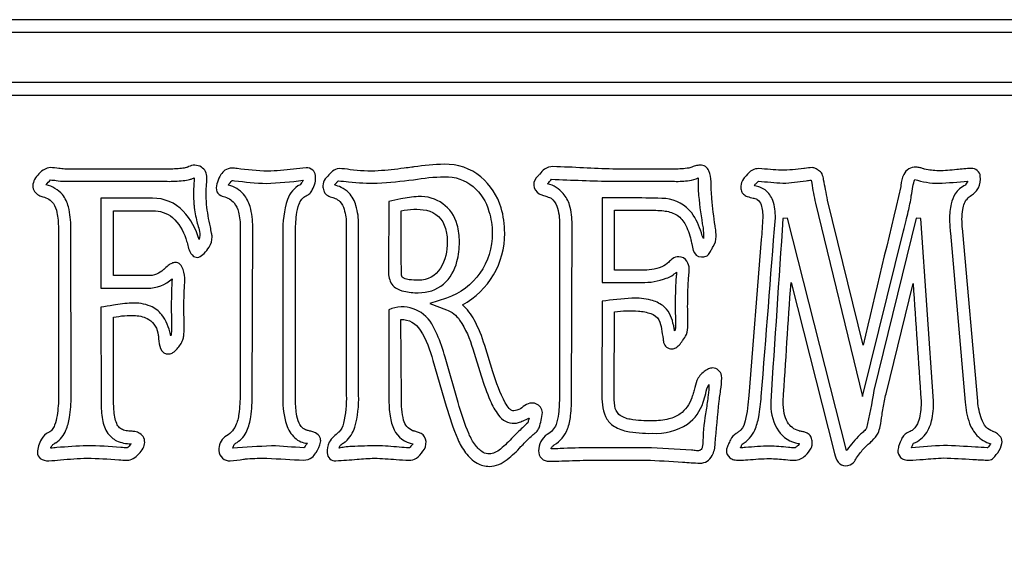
# Model space of a CAD drawing. Extents: x 0.48 to 8.08, y 3.77 to 7.49.
# Tile 3 of 4: x 3.02 to 6.2, y 5.8 to 7.49. Entities that reach past the tile are written whole.
import ezdxf

# ---------------------------------------------------------------- set-up
doc = ezdxf.new("R2010")
doc.units = 0

msp = doc.modelspace()

# ---------------------------------------------------------------- linework, layer by layer
for points in [[(7.839862, 7.492553), (0.724982, 7.492553, 0.414999), (0.482428, 7.25), (0.482428, 4.015964, 0.415998), (0.724982, 3.77341), (7.839862, 3.77341, 0.414999), (8.082415, 4.015964), (8.082415, 7.25, 0.413999)], [(8.041667, 4.015964, -0.414664), (7.839862, 3.81416), (0.724982, 3.81416, -0.415867), (0.523176, 4.015964), (0.523176, 7.25, -0.414666), (0.724982, 7.451803), (7.839862, 7.451803, -0.413462), (8.041667, 7.25)], [(7.839862, 7.290101), (0.724982, 7.290101, 0.411287), (0.684878, 7.25), (0.684878, 4.015964, 0.423371), (0.724982, 3.975861), (7.839862, 3.975861, 0.411281), (7.879964, 4.015964), (7.879964, 7.25, 0.411288)], [(3.080833, 6.925429, 0.024584), (3.093499, 6.920706, -0.176206), (3.127679, 6.898729, -0.098029), (3.139178, 6.869961, -0.053091), (3.143574, 6.81999), (3.144229, 6.276582, -0.042199), (3.139408, 6.214157, -0.055782), (3.131158, 6.182786, -0.070896), (3.123806, 6.168791, -0.087975), (3.113515, 6.160137, 0.181595), (3.088676, 6.1375, 0.128153), (3.07606, 6.094228, 0.21563), (3.084801, 6.07585, 0.171952), (3.11286, 6.068283, 0.008518), (3.150654, 6.071012, -0.01243), (3.237037, 6.076692, -0.016186), (3.338496, 6.071358, 0.010431), (3.365797, 6.069576, 0.127731), (3.385338, 6.075491, 0.073077), (3.403701, 6.090148, 0.06822), (3.417329, 6.108912, 0.117327), (3.422662, 6.127151, 0.303212), (3.402396, 6.158846, 0.064294), (3.394932, 6.161292, 0.022668), (3.385324, 6.162889, 0.022668), (3.371682, 6.164021, -0.05856), (3.354423, 6.167457, -0.104981), (3.341454, 6.175017, -0.101149), (3.33216, 6.1884, -0.058069), (3.325928, 6.209306, -0.03059), (3.322003, 6.257178), (3.321356, 6.531468, -0.064538), (3.392954, 6.536965, -0.117527), (3.435633, 6.524861, -0.22429), (3.466449, 6.473894, -0.030299), (3.46763, 6.461988, 0.08662), (3.47345, 6.430188, 0.324925), (3.501088, 6.413085, 0.141034), (3.513649, 6.417796, 0.059351), (3.52701, 6.429475, 0.103875), (3.545537, 6.45901, -0.000026), (3.545598, 6.459208, 0.038874), (3.548585, 6.471886, 0.038108), (3.55011, 6.496532, 0.003252), (3.549498, 6.530797, -0.003441), (3.548807, 6.570276, -0.008822), (3.551327, 6.633383, 0.004769), (3.552068, 6.649206, 0.093932), (3.546828, 6.685894, 0.108868), (3.537225, 6.702021, 0.204753), (3.521354, 6.708721, 0.108315), (3.509975, 6.70574, 0.048346), (3.49876, 6.698864, 0.036219), (3.483855, 6.685834, -0.000738), (3.483444, 6.685426, -0.099599), (3.460894, 6.670631, -0.093677), (3.432462, 6.666022), (3.321356, 6.666022), (3.321356, 6.875624), (3.448147, 6.875624, -0.179648), (3.51253, 6.853465, -0.138029), (3.555339, 6.7857, -0.020582), (3.560407, 6.768238, 0.015853), (3.565796, 6.749471, 0.14226), (3.580493, 6.728355, 0.244347), (3.597057, 6.726091, 0.114597), (3.614167, 6.737621, 0.048196), (3.630504, 6.757887, -0.000082), (3.63072, 6.758279, 0.137761), (3.640304, 6.791521, 0.035347), (3.638633, 6.803351, 0.004204), (3.634583, 6.823702, -0.029731), (3.622661, 6.895676, -0.026884), (3.620701, 6.935786, -0.010159), (3.62173, 6.953302, 0.012325), (3.623315, 6.982357, 0.262872), (3.605584, 7.016612, 0.248648), (3.563836, 7.017939, -0.042071), (3.559832, 7.015918, -0.090048), (3.557297, 7.015353, -0.057546), (3.541778, 7.01228, -0.02889), (3.49586, 7.010178), (3.164486, 7.010178, -0.017895), (3.145118, 7.012099, 0.020508), (3.117432, 7.014706, 0.122126), (3.099101, 7.009247, 0.071968), (3.08084, 6.995298, 0.07344), (3.066823, 6.976498, 0.119918), (3.061224, 6.956485, 0.297055)], [(3.668414, 6.924782, 0.029203), (3.676854, 6.921848, -0.162809), (3.711628, 6.900649, -0.102494), (3.725528, 6.871478, -0.065901), (3.731153, 6.821283), (3.730506, 6.283696, -0.036149), (3.72669, 6.219761, -0.070974), (3.716259, 6.181274, -0.165063), (3.681661, 6.145781, 0.262957), (3.662404, 6.100956, 0.430576), (3.699128, 6.068283, 0.024966), (3.741747, 6.073187, -0.004044), (3.74815, 6.074104, 0.001178), (3.754531, 6.074478, -0.015285), (3.817431, 6.076692), (3.817431, 6.076692, 0.004271), (3.936381, 6.070224, 0.172828), (3.962554, 6.079182, 0.076537), (3.975407, 6.093585, -0.002223), (3.976257, 6.094801, 0.097482), (3.990757, 6.127966, 0.152026), (3.988548, 6.144289, 0.155181), (3.97429, 6.158199, 0.056735), (3.96254, 6.16261, 0.013384), (3.950368, 6.165581, -0.003448), (3.947558, 6.16622, -0.037593), (3.94619, 6.166607, -0.208876), (3.921266, 6.189655, -0.07199), (3.912819, 6.219464, -0.038636), (3.909582, 6.269467), (3.909582, 6.803164, -0.03398), (3.912974, 6.862186, -0.06048), (3.921514, 6.897371, -0.195898), (3.944232, 6.924135, 0.067089), (3.955501, 6.931096, 0.104091), (3.963833, 6.942901, 0.158974), (3.97433, 6.989415, 0.176319), (3.965351, 7.007041, 0.185984), (3.943576, 7.014058, 0.012979), (3.903328, 7.01023, -0.017786), (3.819218, 7.002942, -0.017936), (3.720865, 7.01167, 0.007536), (3.704356, 7.013411, 0.140502), (3.681485, 7.006297, 0.100778), (3.668879, 6.992345, 0.064706), (3.657174, 6.968326, 0.122224), (3.654357, 6.942913, 0.257665)], [(4.022001, 6.920901, -0.041182), (4.037854, 6.915565, -0.099047), (4.052724, 6.905378, -0.113521), (4.066611, 6.880232, -0.079303), (4.073639, 6.830339), (4.073639, 6.280462, -0.065308), (4.064957, 6.189073, -0.156982), (4.049417, 6.160753, -0.010223), (4.047851, 6.159398, 0.018736), (4.033485, 6.146376, 0.069601), (4.018536, 6.128001, 0.146869), (4.011848, 6.093273, 0.423543), (4.040308, 6.068283, 0.010262), (4.108307, 6.072823, -0.01245), (4.164515, 6.076535, -0.010316), (4.234774, 6.072254, 0.00806), (4.27625, 6.069576, 0.162361), (4.300025, 6.076368, 0.071657), (4.321347, 6.098683, 0.179334), (4.331341, 6.130291, 0.25712), (4.315472, 6.156257, 0.050102), (4.303871, 6.160882, 0.012099), (4.292021, 6.164192, -0.003064), (4.289335, 6.164901, -0.032819), (4.288018, 6.165314, -0.232978), (4.259013, 6.19928, -0.071817), (4.252067, 6.270114), (4.249671, 6.524765, -0.262049), (4.312843, 6.489924, -0.080258), (4.353372, 6.391732), (4.396513, 6.244887, 0.033278), (4.433768, 6.13774, 0.066107), (4.45926, 6.094156, 0.102898), (4.496024, 6.060274, 0.13146), (4.535728, 6.050164, 0.161451), (4.593686, 6.072401, 0.045459), (4.637836, 6.114092, -0.000441), (4.640958, 6.11744, -0.018258), (4.670764, 6.146717, -0.008245), (4.674624, 6.149943, 0.02672), (4.686934, 6.160854, 0.091486), (4.697169, 6.175015, 0.044806), (4.706971, 6.223535, 0.297964), (4.686485, 6.252322, 0.14349), (4.66709, 6.253772, 0.123754), (4.645532, 6.242947, -0.116179), (4.625115, 6.2316, -0.056322), (4.615268, 6.22969, -0.14756), (4.608933, 6.23065, -0.110462), (4.600343, 6.236958, -0.059551), (4.58728, 6.255397, -0.05042), (4.547496, 6.354864), (4.520699, 6.440897, 0.050661), (4.486955, 6.523216, 0.090446), (4.448804, 6.571571, 0.277998), (4.585397, 6.803164, 0.073477), (4.573637, 6.885328, 0.144444), (4.508766, 6.984866, 0.177599), (4.389981, 7.025701, 0.034064), (4.292134, 7.016916, -0.000187), (4.285404, 7.015999, 0.001875), (4.260722, 7.012907, -0.019168), (4.177049, 7.004422, -0.050121), (4.086054, 7.008237, 0.010869), (4.050353, 7.012299, 0.141346), (4.029406, 7.003062, 0.05159), (4.013857, 6.987033, 0.05985), (4.005903, 6.978385, 0.158099), (3.99795, 6.956153, 0.054876), (4.00126, 6.940157, 0.089973), (4.006592, 6.93019, 0.148944)], [(4.696571, 6.930612, 0.031191), (4.707684, 6.926032, 0.00581), (4.721911, 6.921149, -0.003848), (4.73044, 6.918252, -0.035168), (4.735136, 6.916374, -0.136399), (4.753514, 6.890661, -0.094327), (4.762581, 6.830985), (4.761933, 6.276582, -0.029504), (4.759206, 6.219707, -0.063822), (4.751392, 6.185451, -0.172472), (4.722713, 6.153025, 0.246), (4.694612, 6.099976, 0.423213), (4.729251, 6.066343, 0.00414), (4.770446, 6.067632, -0.005838), (4.861928, 6.070224), (5.041012, 6.070224, -0.008466), (5.160092, 6.063775, 0.005798), (5.216181, 6.060512, 0.28972), (5.255372, 6.084783, 0.117968), (5.265196, 6.123271, -0.007197), (5.278267, 6.261058, -0.017261), (5.284806, 6.306344, 0.034887), (5.286108, 6.34386, 0.136782), (5.276307, 6.360199, 0.19316), (5.256697, 6.3678, 0.100522), (5.244057, 6.364599, 0.057731), (5.229621, 6.355922, 0.125249), (5.206371, 6.327689, 0.021817), (5.196973, 6.296603, -0.00373), (5.192596, 6.281061, -0.028268), (5.189383, 6.271407, -0.15361), (5.152123, 6.219412, -0.090782), (5.115848, 6.203089, -0.064142), (5.061926, 6.197015, -0.04688), (4.990887, 6.202076, -0.138523), (4.954408, 6.217814, -0.171038), (4.940969, 6.245068, -0.040423), (4.939051, 6.284672, 0.000014), (4.939051, 6.285636), (4.940364, 6.548932, -0.054884), (5.017077, 6.55166, -0.068837), (5.057609, 6.543284, -0.180596), (5.083496, 6.52306, -0.063561), (5.09188, 6.493711, -0.013142), (5.096822, 6.461638, 0.003307), (5.097852, 6.454182, 0.0377), (5.098535, 6.4506, 0.363883), (5.125979, 6.429254, 0.133132), (5.138258, 6.432859, 0.070388), (5.148453, 6.441165, 0.053821), (5.160083, 6.456844, -0.008993), (5.160618, 6.457715, 0.090857), (5.172222, 6.47543, 0.095902), (5.17696, 6.506235, 0.00163), (5.176312, 6.565749, -0.011562), (5.178926, 6.651793, -0.012656), (5.179864, 6.663759, 0.016455), (5.18154, 6.687367, 0.138428), (5.174053, 6.712539, 0.265317), (5.148204, 6.726831, 0.153335), (5.127251, 6.720459, 0.069921), (5.115522, 6.709368, 0.000017), (5.115471, 6.709317, -0.100804), (5.092706, 6.694463, -0.100738), (5.027286, 6.683486), (4.940364, 6.683486), (4.940364, 6.877564), (5.047553, 6.877564, -0.030664), (5.099085, 6.87533, -0.098308), (5.13824, 6.863575, -0.132841), (5.166855, 6.834716, -0.076191), (5.186769, 6.781172, -0.029792), (5.187978, 6.776541, -0.0034), (5.189702, 6.768432, 0.02211), (5.194611, 6.747531, 0.333643), (5.220668, 6.726241, 0.116), (5.236017, 6.728863, 0.158275), (5.24624, 6.737182, 0.029261), (5.250361, 6.744302, 0.004988), (5.255119, 6.753645, -0.016368), (5.258664, 6.760475), (5.258675, 6.760494, 0.14922), (5.268465, 6.792168, 0.028553), (5.265963, 6.819768, -0.017804), (5.265196, 6.826458, -0.012263), (5.254496, 6.914679, -0.019212), (5.252124, 6.969419, 0.084824), (5.244956, 7.004099, 0.319865), (5.216181, 7.023114, 0.062521), (5.201484, 7.020333, 0.013615), (5.186363, 7.015411, -0.021057), (5.180229, 7.013411, -0.039953), (5.133821, 7.010178), (4.934479, 7.010178, -0.007727), (4.840311, 7.01397, 0.007888), (4.741021, 7.017939, 0.157922), (4.714354, 7.009899, 0.069727), (4.698504, 6.994202, -0.023555), (4.692654, 6.98754, 0.534999)], [(5.343572, 6.069576, 0.009664), (5.370404, 6.071344, -0.014069), (5.440953, 6.075397, -0.015828), (5.492316, 6.071817, 0.012829), (5.522, 6.069576, 0.189927), (5.556556, 6.084938, 0.083404), (5.57494, 6.109032, 0.116965), (5.578147, 6.11806, 0.070522), (5.578358, 6.132079, 0.096738), (5.573756, 6.146704, 0.152662), (5.562526, 6.157551, 0.047916), (5.551803, 6.161172, 0.011917), (5.54084, 6.163635, -0.003749), (5.53785, 6.164266, -0.03997), (5.536374, 6.164665, -0.198989), (5.498797, 6.193051, -0.080966), (5.488403, 6.220798, -0.053042), (5.484747, 6.259765, -0.001171), (5.510232, 6.643385), (5.65076, 6.091568, 0.094079), (5.662682, 6.063832, 0.248687), (5.687358, 6.052104, 0.20661), (5.71206, 6.063044, 0.077419), (5.721921, 6.077182, -0.000186), (5.722, 6.077339, -0.017649), (5.734824, 6.094723, -0.051766), (5.75991, 6.121329, 0.024094), (5.772736, 6.132891, 0.078455), (5.791935, 6.157551, 0.041475), (5.798143, 6.178901, 0.017598), (5.80435, 6.215774, -0.009412), (5.811866, 6.261704, -0.023974), (5.817421, 6.284343), (5.904354, 6.640797, 0.000135), (5.904354, 6.640797, -0.001401), (5.930496, 6.261058, -0.059205), (5.925348, 6.206234, -0.095335), (5.914811, 6.181493, -0.075115), (5.904259, 6.168421, -0.099597), (5.891931, 6.162079, 0.186323), (5.869058, 6.142674, -0.000499), (5.868694, 6.141834, 0.013125), (5.860985, 6.12297, 0.019856), (5.857034, 6.111157, 0.062544), (5.855332, 6.101917, 0.209336), (5.864402, 6.078955, 0.108018), (5.876013, 6.072083, 0.083149), (5.892586, 6.069576, 0.008682), (5.93708, 6.072779, -0.010519), (6.003047, 6.077339, -0.008662), (6.097859, 6.072662, 0.00614), (6.143565, 6.070224, 0.0611), (6.1534, 6.071168, 0.101599), (6.16092, 6.074749, 0.054741), (6.168442, 6.082091, 0.011365), (6.178282, 6.094314, 0.111536), (6.19145, 6.124411, 0.175548), (6.187947, 6.144243, 0.156927), (6.163023, 6.162594, -0.002346), (6.161208, 6.163374, -0.10089), (6.140296, 6.17631, -0.08213), (6.125427, 6.203322, -0.067319), (6.113497, 6.260411), (6.065131, 6.807044, 0.026228), (6.06478, 6.812077, -0.025193), (6.064483, 6.816108, 0.000016), (6.064398, 6.816912, -0.03286), (6.062517, 6.848449, -0.042044), (6.064856, 6.879815, -0.057428), (6.070443, 6.89996, -0.136081), (6.082783, 6.917021, -0.038399), (6.096621, 6.928543, 0.040183), (6.106671, 6.93684, 0.079259), (6.115464, 6.949369, 0.155248), (6.121737, 6.986865, 0.415981), (6.091928, 7.012118, 0.017514), (6.045445, 7.008397, -0.026606), (5.986706, 7.004357, -0.042957), (5.941608, 7.010178, -0.005222), (5.937945, 7.011325, 0.021791), (5.927138, 7.014418, 0.056282), (5.914156, 7.015999, 0.298053), (5.874429, 6.993057, 0.092848), (5.864863, 6.957036, -0.003147), (5.864478, 6.953897, -0.001489), (5.742913, 6.441544), (5.628536, 6.909906, -0.010991), (5.621703, 6.944123, 0.004022), (5.61566, 6.975414, 0.035019), (5.610883, 6.994654, 0.086712), (5.599287, 7.005893, 0.050259), (5.589196, 7.012027, 0.106531), (5.578857, 7.014706, 0.044688), (5.553871, 7.011799, -0.000468), (5.552058, 7.011471, -0.023819), (5.478862, 7.006297, -0.008696), (5.4439, 7.008799, 0.009024), (5.406312, 7.011471, 0.132765), (5.385316, 7.006701, 0.093963), (5.365787, 6.988833, 0.052516), (5.356966, 6.978723, 0.152483), (5.348144, 6.954544, 0.078436), (5.35013, 6.93876, 0.139902), (5.356761, 6.928597, 0.089921), (5.369051, 6.921864, 0.027273), (5.388012, 6.916374, 0.000504), (5.390148, 6.915848, -0.019727), (5.397324, 6.913923, -0.116136), (5.401085, 6.911846, -0.14981), (5.413339, 6.894786, -0.086332), (5.418728, 6.852976, -0.008104), (5.414156, 6.782467), (5.373631, 6.279168, -0.043737), (5.362602, 6.197339, -0.133637), (5.348144, 6.167901, -0.032999), (5.341605, 6.162322, -0.010527), (5.333107, 6.156257, -0.000149), (5.332783, 6.156028, 0.134396), (5.314807, 6.136207, -0.024763), (5.31112, 6.128066, 0.018011), (5.304951, 6.114491, 0.08632), (5.301736, 6.101917, 0.246597), (5.312716, 6.077672, 0.098156), (5.325854, 6.071602, 0.063565)], [(3.118168, 6.975107, -0.017012), (3.136338, 6.973272, 0.020286), (3.164737, 6.970579), (3.217778, 6.970579), (3.495258, 6.970579, 0.026425), (3.546274, 6.972762, 0.036563), (3.5677, 6.9764, 0.033361), (3.577078, 6.979796, 0.008528), (3.582576, 6.982222, -0.000011), (3.582576, 6.982222, -0.011597), (3.581283, 6.958935, 0.011596), (3.579989, 6.935651, 0.013888), (3.581774, 6.894781, -0.000131), (3.581929, 6.892315, 0.030881), (3.591422, 6.839238, -0.000212), (3.592278, 6.835396, 0.014248), (3.593881, 6.830108, -0.039126), (3.599413, 6.808538, -0.119255), (3.598099, 6.782358, 0.117981), (3.546714, 6.874238, 0.209006), (3.44804, 6.916247), (3.281164, 6.916247), (3.281164, 6.625831), (3.431869, 6.625831, 0.206479), (3.510781, 6.656231), (3.510781, 6.656231, 0.007141), (3.508193, 6.570204, 0.003479), (3.508906, 6.528989, -0.003166), (3.509487, 6.496469, -0.026735), (3.508436, 6.480219, -0.051732), (3.5069, 6.471244, -0.002508), (3.505778, 6.475873, 0.114593), (3.47787, 6.539591, 0.121085), (3.441142, 6.5673, 0.11206), (3.380125, 6.577319, 0.028774), (3.321347, 6.570528, 0.005302), (3.280517, 6.563737), (3.281811, 6.256504, 0.049803), (3.286337, 6.201525, 0.122849), (3.303626, 6.156304, 0.121875), (3.331403, 6.133067, 0.115007), (3.378832, 6.123261), (3.376892, 6.121968, -0.040588), (3.371879, 6.11558, -0.015908), (3.36816, 6.111507, -0.108274), (3.365896, 6.109678, -0.008899), (3.34555, 6.11106, 0.016204), (3.236535, 6.116793, 0.012454), (3.138544, 6.110509, -0.005687), (3.118815, 6.109032, -0.115186), (3.124392, 6.118821, -0.06053), (3.132079, 6.124613, 0.005171), (3.134985, 6.126494, 0.086355), (3.155117, 6.143878, 0.068248), (3.167972, 6.166599, 0.060763), (3.179292, 6.207509, 0.042621), (3.18479, 6.276554), (3.184143, 6.820519, 0.065225), (3.176068, 6.887882, 0.10288), (3.156691, 6.927719, 0.152833), (3.103939, 6.959583, -0.019511), (3.118168, 6.975107, 0.000014)], [(3.704822, 6.973167, -0.004853), (3.712167, 6.972387, 0.018048), (3.815475, 6.963639, 0.016487), (3.93444, 6.973813, -0.035669), (3.929346, 6.965971, -0.004273), (3.924736, 6.959583, -0.000002), (3.924736, 6.959583, 0.195643), (3.883584, 6.912125, 0.08949), (3.869111, 6.803056), (3.869111, 6.26944, 0.089075), (3.880526, 6.185159, 0.125929), (3.907754, 6.142204, 0.176188), (3.948024, 6.124556), (3.948024, 6.124556, -0.003078), (3.942445, 6.11744, -0.006311), (3.938473, 6.112549, -0.062868), (3.936381, 6.110325, -0.004291), (3.831597, 6.116793, -0.000013), (3.831597, 6.116793, -0.002169), (3.706764, 6.109032, -0.011814), (3.711937, 6.120674, -0.043661), (3.720843, 6.127578, 0.1545), (3.752565, 6.164774, 0.065136), (3.765096, 6.209656, 0.039944), (3.77015, 6.283669), (3.771443, 6.82246, 0.074698), (3.762823, 6.888994, 0.102641), (3.74197, 6.928595, 0.145987), (3.693616, 6.958363, -0.000569), (3.691887, 6.958936, 0.005122), (3.704822, 6.973167, 0.000002)], [(4.048276, 6.972519, -0.006014), (4.081265, 6.968639, 0.020422), (4.173758, 6.964111, 0.011143), (4.290831, 6.975754, -0.038345), (4.391086, 6.985456, -0.177315), (4.483256, 6.954005, -0.147595), (4.534678, 6.873557, -0.078059), (4.545026, 6.803056, -0.325118), (4.397554, 6.59349), (4.343221, 6.576026), (4.396907, 6.555975, -0.150056), (4.439839, 6.522665, -0.08099), (4.482285, 6.429201), (4.509451, 6.342529, 0.029404), (4.538699, 6.262366, 0.062069), (4.5654, 6.215917, 0.255237), (4.617468, 6.189236, 0.069116), (4.629894, 6.191649, 0.023718), (4.64456, 6.197066, 0.017017), (4.663866, 6.205966, -0.000661), (4.664038, 6.206053, -0.01395), (4.661712, 6.197135, 0.016998), (4.660158, 6.191176, -0.012694), (4.642923, 6.174677, 0.010877), (4.612293, 6.145253, -0.036414), (4.571464, 6.105879, -0.058482), (4.553262, 6.094408, -0.107738), (4.535971, 6.090275, -0.136704), (4.515515, 6.095287, -0.096455), (4.490693, 6.118733, -0.066434), (4.470157, 6.154308, -0.033397), (4.435068, 6.255857), (4.393026, 6.402682, 0.030733), (4.366991, 6.476257, 0.044614), (4.349689, 6.510053, 0.379778), (4.211274, 6.555975), (4.211274, 6.270086, 0.038811), (4.215133, 6.212087, 0.075559), (4.228086, 6.168334, 0.25198), (4.289536, 6.123261, -0.022695), (4.279915, 6.112346, -0.030127), (4.277621, 6.110254, -0.127769), (4.2766, 6.109678, -0.008033), (4.244904, 6.111991, 0.011841), (4.173111, 6.116793, 0.005961), (4.090968, 6.114206, 0.030387), (4.068006, 6.111861, 0.009498), (4.050864, 6.109032, -0.212532), (4.056481, 6.11996, -0.053488), (4.066733, 6.12706, 0.006645), (4.069172, 6.128517, 0.032476), (4.070917, 6.129729, 0.150122), (4.101236, 6.176461, 0.077614), (4.113606, 6.280436), (4.113606, 6.830222, 0.075991), (4.105036, 6.892073, 0.119132), (4.081912, 6.933065, 0.090098), (4.056686, 6.951094, 0.041839), (4.035342, 6.958936, 0.001428), (4.041809, 6.965728, -0.001428)], [(4.736385, 6.977047, 0.004201), (4.934956, 6.970579), (5.133525, 6.970579, 0.034893), (5.181886, 6.973027, 0.083613), (5.210494, 6.981575, 0.045476), (5.211887, 6.924481, 0.021612), (5.226017, 6.820519, -0.019607), (5.227392, 6.800226, -0.036048), (5.227311, 6.786239, -0.030672), (5.22074, 6.80379, 0.086083), (5.189368, 6.868339, 0.20295), (5.105713, 6.914954, 0.008641), (4.900026, 6.917542), (4.900026, 6.643942), (5.027449, 6.643942, 0.095392), (5.107503, 6.657466, 0.097634), (5.14064, 6.677575, -0.01617), (5.139603, 6.665362, 0.015159), (5.138699, 6.654937, 0.016383), (5.136112, 6.565678, 0.004473), (5.136744, 6.536721, -0.004562), (5.137406, 6.506172, -0.047802), (5.136516, 6.49364, -0.091968), (5.134172, 6.487414), (5.134169, 6.487438, 0.010966), (5.132067, 6.500766, 0.039858), (5.128997, 6.51264, 0.179137), (5.09593, 6.569074, 0.100223), (5.057414, 6.586861, 0.063361), (4.996401, 6.59349, 0.018119), (4.900026, 6.583143), (4.899381, 6.28755, 0.109618), (4.910942, 6.210743, 0.126476), (4.934581, 6.182404, 0.102329), (4.978292, 6.164011, 0.056728), (5.061728, 6.156896, 0.157095), (5.175971, 6.186649, 0.157722), (5.226664, 6.25715, 0.027235), (5.235072, 6.284962, -0.073975), (5.244776, 6.314717, -0.035913), (5.242524, 6.279895, -0.006558), (5.236079, 6.232607, 0.030963), (5.225372, 6.132317, -0.0556), (5.223751, 6.112549, -0.181156), (5.218386, 6.10299, -0.161391), (5.208523, 6.100498, -0.030132), (5.19341, 6.101932, 0.001408), (5.188503, 6.102564, 0.009807), (5.041031, 6.110325), (4.861865, 6.110325, 0.005821), (4.764214, 6.107449, -0.003295), (4.735332, 6.106479, -0.133792), (4.73682, 6.111258, -0.063742), (4.740143, 6.115386, -0.08319), (4.74544, 6.119381, 0.165979), (4.788372, 6.170802, 0.059983), (4.798287, 6.213794, 0.029155), (4.801712, 6.276554), (4.803007, 6.831515, 0.075645), (4.79481, 6.893616, 0.101815), (4.774572, 6.931681, 0.142957), (4.724096, 6.962818, 0.007469), (4.731918, 6.971857, -0.005404)], [(5.352937, 6.121451, 0.149139), (5.393339, 6.16739, 0.056473), (5.405833, 6.209661, 0.026925), (5.414335, 6.275908, -0.000009), (5.414335, 6.275908, 0.000197), (5.459611, 6.85286, 0.090311), (5.451364, 6.908728, 0.139501), (5.426625, 6.942767, 0.077696), (5.409699, 6.951332, 0.020767), (5.393909, 6.956168, -0.002932), (5.391976, 6.956697, -0.031872), (5.39105, 6.956996, 0.002679), (5.393151, 6.959166, -0.003053), (5.400485, 6.966712, -0.04006), (5.405281, 6.971226, -0.000055), (5.405281, 6.971226, 0.006773), (5.483944, 6.964575, 0.025767), (5.558986, 6.972387, -0.013646), (5.57539, 6.97446, -0.002721), (5.577036, 6.965021, 0.009007), (5.588972, 6.900078), (5.740972, 6.275908), (5.873568, 6.810171, -0.001894), (5.881885, 6.843551, 0.005437), (5.889092, 6.872911, 0.021591), (5.898811, 6.923457, -0.006622), (5.904069, 6.953701, -0.03315), (5.909717, 6.97674, 0.078064), (5.98676, 6.964111, 0.010159), (6.081193, 6.971226, 0.005624), (6.073431, 6.95829, 0.14367), (6.040605, 6.92975, 0.08201), (6.027589, 6.897985, 0.060115), (6.022333, 6.848332, 0.0167), (6.02425, 6.813072, -0.010999), (6.024921, 6.803056), (6.072785, 6.25715, 0.072648), (6.087014, 6.188913, 0.099799), (6.110946, 6.149781, 0.144714), (6.155576, 6.123261, 0.009263), (6.145228, 6.110325), (6.143933, 6.110325, -0.005161), (6.105655, 6.112396, 0.008396), (6.002929, 6.11744, 0.011758), (5.89944, 6.109678, -0.027444), (5.905908, 6.124556), (5.905908, 6.124556, 0.151136), (5.948597, 6.159483, 0.087168), (5.964201, 6.196674, 0.059628), (5.970589, 6.261032), (5.92984, 6.850272), (5.914317, 6.851567), (5.77784, 6.294665, -0.011755), (5.754556, 6.173714, -0.076208), (5.751288, 6.168938, -0.024165), (5.745779, 6.163275, -0.014827), (5.734716, 6.153563, 0.01185), (5.732564, 6.151722, 0.038824), (5.69144, 6.103338, -0.010282), (5.689874, 6.101269), (5.499067, 6.851567), (5.48419, 6.850272, 0.000656), (5.444735, 6.259737, 0.131102), (5.464139, 6.172904, 0.195289), (5.524292, 6.125849, 0.017607), (5.533948, 6.123868, -0.005014), (5.537228, 6.123261, -0.080659), (5.527768, 6.112831, -0.048356), (5.524039, 6.110436, -0.101806), (5.521704, 6.109678, -0.009188), (5.50162, 6.111274, 0.01492), (5.440854, 6.1155, 0.015503), (5.362933, 6.110845, -0.008102), (5.347067, 6.109678, 0.025963), (5.349951, 6.115635, -0.009006), (5.35162, 6.119265, -0.066382)], [(4.259783, 6.615482, 0.061081), (4.306353, 6.610956, 0.180516), (4.38769, 6.638525, 0.154247), (4.431188, 6.71121, 0.065259), (4.438949, 6.775244, 0.071665), (4.431835, 6.830222, 0.355365), (4.306353, 6.921422, 0.036498), (4.249354, 6.91366, 0.007267), (4.211274, 6.905899), (4.209981, 6.684043, 0.125502), (4.217904, 6.643214, 0.117235), (4.232901, 6.626649, 0.096687)], [(4.250764, 6.874976, -0.106008), (4.332515, 6.877331, -0.283399), (4.393897, 6.818696, -0.072746), (4.399782, 6.775351, -0.141675), (4.377529, 6.689822, -0.266682), (4.306974, 6.651146, -0.036196), (4.276292, 6.652973, -0.073341), (4.260052, 6.657345, -0.296555), (4.252103, 6.667064, 0.000974), (4.252067, 6.667317, -0.007783), (4.250764, 6.874976, -0.000001)]]:
    msp.add_lwpolyline(points, format="xyb", close=True)
msp.add_lwpolyline([(7.839215, 4.01661), (0.725628, 4.01661), (0.725628, 7.249353), (7.839215, 7.249353)], close=True)

doc.saveas('drawing.dxf')
